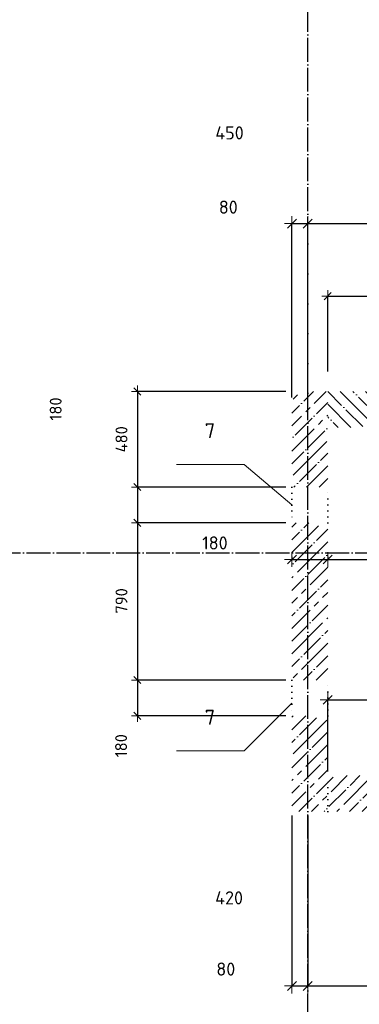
# Model space of a CAD drawing. Header units: millimetres. Extents: x -3057 to 112233, y -2869 to 47508.
# Tile 18 of 48: x 6952 to 8659, y 33351 to 38298. Entities that reach past the tile are written whole.
import ezdxf

# ---------------------------------------------------------------- set-up
doc = ezdxf.new("R2010")
doc.units = ezdxf.units.MM
doc.header["$PDMODE"] = 65
for name, pattern in [('______11', [150, 120, -15, 0, -15]), ('______5', [330, 240, -30, 30, -30]), ('______9', [30, 0, -30])]:
    doc.linetypes.add(name, pattern=pattern)
for name, color, linetype, lineweight in [('Standard', 7, 'Continuous', 25), ('Ограждение_ 2D надпись', 7, 'Continuous', 13), ('Размерная линия_ общее', 7, 'Continuous', 13), ('Размерная линия_ общее_1', 7, 'Continuous', 13), ('Стена_ общее', 7, 'Continuous', 35)]:
    doc.layers.add(name, color=color, linetype=linetype, lineweight=lineweight)
doc.layers.add('Осевая линия_ общее', color=7, linetype='______5', lineweight=13, true_color=0xa0a0a0)
doc.styles.add('ISOCPEUR', font='ISOCPEUR')
doc.dimstyles.new('DIMSTYLE_3', dxfattribs={"dimtxt": 66, "dimasz": 75, "dimexe": 0, "dimexo": 0, "dimgap": 33, "dimtad": 2, "dimdec": 0, "dimrnd": 5, "dimzin": 12, "dimdsep": 46, "dimtxsty": 'ISOCPEUR', "dimblk1": 'ALL_ML_STRICH', "dimblk2": 'ALL_ML_STRICH', "dimsah": 1, "dimcen": 0, "dimclrd": 7, "dimclre": 256, "dimclrt": 7, "dimadec": 0, "dimazin": 0, "dimtfac": 1, "dimtdec": 0, "dimtix": 1, "dimtmove": 2, "dimatfit": 3, "dimfxl": 0, "dimtzin": 0, "dimlwd": 0, "dimlwe": -3, "dimarcsym": 0})
doc.dimstyles.new('DIMSTYLE_4', dxfattribs={"dimtxt": 60, "dimasz": 60, "dimexe": 0, "dimexo": 0, "dimgap": 30, "dimtad": 2, "dimdec": 0, "dimrnd": 5, "dimzin": 12, "dimdsep": 46, "dimtxsty": 'ISOCPEUR', "dimblk1": 'ALL_ML_STRICH', "dimblk2": 'ALL_ML_STRICH', "dimsah": 1, "dimcen": 0, "dimclrd": 7, "dimclre": 256, "dimclrt": 7, "dimadec": 0, "dimazin": 0, "dimtfac": 1, "dimtdec": 0, "dimtix": 1, "dimtmove": 2, "dimatfit": 3, "dimfxl": 0, "dimtzin": 0, "dimlwd": 0, "dimlwe": -3, "dimarcsym": 0})
doc.dimstyles.new('DIMSTYLE_5', dxfattribs={"dimtxt": 60, "dimasz": 60, "dimexe": 0, "dimexo": 0, "dimgap": 30, "dimtad": 2, "dimdec": 0, "dimrnd": 5, "dimzin": 12, "dimdsep": 46, "dimtxsty": 'ISOCPEUR', "dimblk1": 'ALL_ML_STRICH', "dimblk2": 'ALL_ML_STRICH', "dimsah": 1, "dimcen": 0, "dimclrd": 7, "dimclre": 256, "dimclrt": 7, "dimadec": 0, "dimazin": 0, "dimtfac": 1, "dimtdec": 0, "dimtix": 1, "dimtmove": 2, "dimatfit": 3, "dimfxl": 0, "dimtzin": 0, "dimlwd": 0, "dimlwe": -3, "dimarcsym": 0})
doc.dimstyles.new('DIMSTYLE_7', dxfattribs={"dimtxt": 66, "dimasz": 75, "dimexe": 0, "dimexo": 0, "dimgap": 33, "dimtad": 2, "dimdec": 0, "dimrnd": 5, "dimzin": 12, "dimdsep": 46, "dimtxsty": 'ISOCPEUR', "dimblk1": 'ALL_ML_STRICH', "dimblk2": 'ALL_ML_STRICH', "dimsah": 1, "dimcen": 0, "dimclrd": 7, "dimclre": 256, "dimclrt": 7, "dimadec": 0, "dimazin": 0, "dimtfac": 1, "dimtdec": 0, "dimtix": 1, "dimtmove": 2, "dimatfit": 3, "dimfxl": 0, "dimtvp": 1.2, "dimtzin": 0, "dimlwd": 0, "dimlwe": -3, "dimarcsym": 0})
pattern_1 = [(45, (0, 0), (-63.6396, 63.6396), [120, -15, 0, -15]), (45, (-31.82, 31.82), (-63.6396, 63.6396), [240, -30, 30, -30])]

# ---------------------------------------------------------------- blocks, each defined once
blk = doc.blocks.new('ALL_ML_STRICH')
at = {"color": 0, "linetype": 'ByBlock', "lineweight": -2}
for p, q in [((-1, 0), (0.5, 0)), ((-0.3, -0.3), (0.3, 0.3)), ((0, -0.5), (0, 0.5))]:
    blk.add_line(p, q, dxfattribs=at)
blk = doc.blocks.new('*D53')
at = {"layer": 'DEFPOINTS', "color": 7, "linetype": 'Continuous', "lineweight": 13, "transparency": 33554687}
for p in [(7543.3, 36430), (8320, 36430), (8320, 35950)]:
    blk.add_point(p, dxfattribs=at)
at = {"layer": 'Размерная линия_ общее_1', "color": 253, "linetype": 'Continuous', "lineweight": -2, "true_color": 0xa0a0a0, "transparency": 33554687}
for p, q in [((8290, 36430), (7543.3, 36430)), ((8290, 35950), (7543.3, 35950))]:
    blk.add_line(p, q, dxfattribs=at)
at = {"layer": 'Размерная линия_ общее_1', "color": 7, "linetype": 'Continuous', "lineweight": -2, "transparency": 33554687}
blk.add_line((7543.3, 36430), (7543.3, 35950), dxfattribs=at)
at = {"layer": 'Размерная линия_ общее_1', "color": 7, "linetype": 'Continuous', "lineweight": 13, "transparency": 33554687, "xscale": 60, "yscale": 60, "zscale": 60}
for p, rotation in [((7543.3, 36430), 90), ((7543.3, 35950), 270)]:
    blk.add_blockref('ALL_ML_STRICH', p, dxfattribs=dict(at, rotation=rotation))
at = {"layer": 'Размерная линия_ общее_1', "color": 7, "linetype": 'Continuous', "lineweight": 13, "transparency": 33554687, "insert": (7463.3, 36190), "char_height": 60, "width": 180, "attachment_point": 5, "rotation": 90, "style": 'ISOCPEUR'}
blk.add_mtext('\\A1;{480}', dxfattribs=at)
blk = doc.blocks.new('*D54')
at = {"layer": 'DEFPOINTS', "color": 7, "linetype": 'Continuous', "lineweight": 13, "transparency": 33554687}
for p in [(7543.3, 35950), (8320, 35950), (8320, 35770)]:
    blk.add_point(p, dxfattribs=at)
at = {"layer": 'Размерная линия_ общее_1', "color": 253, "linetype": 'Continuous', "lineweight": -2, "true_color": 0xa0a0a0, "transparency": 33554687}
for p, q in [((8290, 35950), (7543.3, 35950)), ((8290, 35770), (7543.3, 35770))]:
    blk.add_line(p, q, dxfattribs=at)
at = {"layer": 'Размерная линия_ общее_1', "color": 7, "linetype": 'Continuous', "lineweight": -2, "transparency": 33554687}
blk.add_line((7543.3, 35950), (7543.3, 35770), dxfattribs=at)
at = {"layer": 'Размерная линия_ общее_1', "color": 7, "linetype": 'Continuous', "lineweight": 13, "transparency": 33554687, "xscale": 60, "yscale": 60, "zscale": 60}
for p, rotation in [((7543.3, 35950), 90), ((7543.3, 35770), 270)]:
    blk.add_blockref('ALL_ML_STRICH', p, dxfattribs=dict(at, rotation=rotation))
at = {"layer": 'Размерная линия_ общее_1', "color": 7, "linetype": 'Continuous', "lineweight": 13, "transparency": 33554687, "insert": (7132.5, 36342.2), "char_height": 60, "width": 180, "attachment_point": 5, "rotation": 90, "style": 'ISOCPEUR'}
blk.add_mtext('\\A1;{180}', dxfattribs=at)
blk = doc.blocks.new('*D55')
at = {"layer": 'DEFPOINTS', "color": 7, "linetype": 'Continuous', "lineweight": 13, "transparency": 33554687}
for p in [(7543.3, 35770), (8320, 35770), (8320, 34980)]:
    blk.add_point(p, dxfattribs=at)
at = {"layer": 'Размерная линия_ общее_1', "color": 253, "linetype": 'Continuous', "lineweight": -2, "true_color": 0xa0a0a0, "transparency": 33554687}
for p, q in [((8290, 35770), (7543.3, 35770)), ((8290, 34980), (7543.3, 34980))]:
    blk.add_line(p, q, dxfattribs=at)
at = {"layer": 'Размерная линия_ общее_1', "color": 7, "linetype": 'Continuous', "lineweight": -2, "transparency": 33554687}
blk.add_line((7543.3, 35770), (7543.3, 34980), dxfattribs=at)
at = {"layer": 'Размерная линия_ общее_1', "color": 7, "linetype": 'Continuous', "lineweight": 13, "transparency": 33554687, "xscale": 60, "yscale": 60, "zscale": 60}
for p, rotation in [((7543.3, 35770), 90), ((7543.3, 34980), 270)]:
    blk.add_blockref('ALL_ML_STRICH', p, dxfattribs=dict(at, rotation=rotation))
at = {"layer": 'Размерная линия_ общее_1', "color": 7, "linetype": 'Continuous', "lineweight": 13, "transparency": 33554687, "insert": (7463.3, 35378), "char_height": 60, "width": 180, "attachment_point": 5, "rotation": 90, "style": 'ISOCPEUR'}
blk.add_mtext('\\A1;{790}', dxfattribs=at)
blk = doc.blocks.new('*D56')
at = {"layer": 'DEFPOINTS', "color": 7, "linetype": 'Continuous', "lineweight": 13, "transparency": 33554687}
for p in [(7543.3, 34980), (8320, 34980), (8320, 34800)]:
    blk.add_point(p, dxfattribs=at)
at = {"layer": 'Размерная линия_ общее_1', "color": 253, "linetype": 'Continuous', "lineweight": -2, "true_color": 0xa0a0a0, "transparency": 33554687}
for p, q in [((8290, 34980), (7543.3, 34980)), ((8290, 34800), (7543.3, 34800))]:
    blk.add_line(p, q, dxfattribs=at)
at = {"layer": 'Размерная линия_ общее_1', "color": 7, "linetype": 'Continuous', "lineweight": -2, "transparency": 33554687}
blk.add_line((7543.3, 34980), (7543.3, 34800), dxfattribs=at)
at = {"layer": 'Размерная линия_ общее_1', "color": 7, "linetype": 'Continuous', "lineweight": 13, "transparency": 33554687, "xscale": 60, "yscale": 60, "zscale": 60}
for p, rotation in [((7543.3, 34980), 90), ((7543.3, 34800), 270)]:
    blk.add_blockref('ALL_ML_STRICH', p, dxfattribs=dict(at, rotation=rotation))
at = {"layer": 'Размерная линия_ общее_1', "color": 7, "linetype": 'Continuous', "lineweight": 13, "transparency": 33554687, "insert": (7461.3, 34650.3), "char_height": 60, "width": 180, "attachment_point": 5, "rotation": 90, "style": 'ISOCPEUR'}
blk.add_mtext('\\A1;{180}', dxfattribs=at)
blk = doc.blocks.new('*D64')
at = {"layer": 'DEFPOINTS', "color": 7, "linetype": 'Continuous', "lineweight": 13, "transparency": 33554687}
for p in [(8320, 34320), (8400, 34320), (8320, 33443)]:
    blk.add_point(p, dxfattribs=at)
at = {"layer": 'Размерная линия_ общее', "color": 253, "linetype": 'Continuous', "lineweight": -2, "true_color": 0xa0a0a0, "transparency": 33554687}
for p, q in [((8320, 34300), (8320, 33443)), ((8400, 34300), (8400, 33443))]:
    blk.add_line(p, q, dxfattribs=at)
at = {"layer": 'Размерная линия_ общее', "color": 7, "linetype": 'Continuous', "lineweight": -2, "transparency": 33554687}
blk.add_line((8320, 33443), (8400, 33443), dxfattribs=at)
at = {"layer": 'Размерная линия_ общее', "color": 7, "linetype": 'Continuous', "lineweight": 13, "transparency": 33554687, "xscale": 75, "yscale": 75, "zscale": 75, "rotation": 180}
blk.add_blockref('ALL_ML_STRICH', (8320, 33443), dxfattribs=at)
at = {"layer": 'Размерная линия_ общее', "color": 7, "linetype": 'Continuous', "lineweight": 13, "transparency": 33554687, "xscale": 75, "yscale": 75, "zscale": 75}
blk.add_blockref('ALL_ML_STRICH', (8400, 33443), dxfattribs=at)
at = {"layer": 'Размерная линия_ общее', "color": 7, "linetype": 'Continuous', "lineweight": 13, "transparency": 33554687, "insert": (7987.8, 33527.7), "char_height": 66, "width": 132, "attachment_point": 5, "style": 'ISOCPEUR'}
blk.add_mtext('\\A1;{80}', dxfattribs=at)
blk = doc.blocks.new('*D65')
at = {"layer": 'DEFPOINTS', "color": 7, "linetype": 'Continuous', "lineweight": 13, "transparency": 33554687}
for p in [(8400, 34320), (8820, 34320), (8400, 33443)]:
    blk.add_point(p, dxfattribs=at)
at = {"layer": 'Размерная линия_ общее', "color": 253, "linetype": 'Continuous', "lineweight": -2, "true_color": 0xa0a0a0, "transparency": 33554687}
for p, q in [((8400, 34300), (8400, 33443)), ((8820, 34300), (8820, 33443))]:
    blk.add_line(p, q, dxfattribs=at)
at = {"layer": 'Размерная линия_ общее', "color": 7, "linetype": 'Continuous', "lineweight": -2, "transparency": 33554687}
blk.add_line((8400, 33443), (8820, 33443), dxfattribs=at)
at = {"layer": 'Размерная линия_ общее', "color": 7, "linetype": 'Continuous', "lineweight": 13, "transparency": 33554687, "xscale": 75, "yscale": 75, "zscale": 75, "rotation": 180}
blk.add_blockref('ALL_ML_STRICH', (8400, 33443), dxfattribs=at)
at = {"layer": 'Размерная линия_ общее', "color": 7, "linetype": 'Continuous', "lineweight": 13, "transparency": 33554687, "xscale": 75, "yscale": 75, "zscale": 75}
blk.add_blockref('ALL_ML_STRICH', (8820, 33443), dxfattribs=at)
at = {"layer": 'Размерная линия_ общее', "color": 7, "linetype": 'Continuous', "lineweight": 13, "transparency": 33554687, "insert": (8004.3, 33885.7), "char_height": 66, "width": 198, "attachment_point": 5, "style": 'ISOCPEUR'}
blk.add_mtext('\\A1;{420}', dxfattribs=at)
blk = doc.blocks.new('*D81')
at = {"layer": 'DEFPOINTS', "color": 7, "linetype": 'Continuous', "lineweight": 13, "transparency": 33554687}
for p in [(8320, 37274), (8320, 36380), (8400, 36380)]:
    blk.add_point(p, dxfattribs=at)
at = {"layer": 'Размерная линия_ общее', "color": 253, "linetype": 'Continuous', "lineweight": -2, "true_color": 0xa0a0a0, "transparency": 33554687}
for p, q in [((8320, 36400), (8320, 37274)), ((8400, 36400), (8400, 37274))]:
    blk.add_line(p, q, dxfattribs=at)
at = {"layer": 'Размерная линия_ общее', "color": 7, "linetype": 'Continuous', "lineweight": -2, "transparency": 33554687}
blk.add_line((8320, 37274), (8400, 37274), dxfattribs=at)
at = {"layer": 'Размерная линия_ общее', "color": 7, "linetype": 'Continuous', "lineweight": 13, "transparency": 33554687, "xscale": 75, "yscale": 75, "zscale": 75, "rotation": 180}
blk.add_blockref('ALL_ML_STRICH', (8320, 37274), dxfattribs=at)
at = {"layer": 'Размерная линия_ общее', "color": 7, "linetype": 'Continuous', "lineweight": 13, "transparency": 33554687, "xscale": 75, "yscale": 75, "zscale": 75}
blk.add_blockref('ALL_ML_STRICH', (8400, 37274), dxfattribs=at)
at = {"layer": 'Размерная линия_ общее', "color": 7, "linetype": 'Continuous', "lineweight": 13, "transparency": 33554687, "insert": (8000.3, 37356.4), "char_height": 66, "width": 132, "attachment_point": 5, "style": 'ISOCPEUR'}
blk.add_mtext('\\A1;{80}', dxfattribs=at)
blk = doc.blocks.new('*D82')
at = {"layer": 'DEFPOINTS', "color": 7, "linetype": 'Continuous', "lineweight": 13, "transparency": 33554687}
for p in [(8400, 37274), (8850, 36430), (8400, 36380)]:
    blk.add_point(p, dxfattribs=at)
at = {"layer": 'Размерная линия_ общее', "color": 253, "linetype": 'Continuous', "lineweight": -2, "true_color": 0xa0a0a0, "transparency": 33554687}
for p, q in [((8400, 36400), (8400, 37274)), ((8850, 36450), (8850, 37274))]:
    blk.add_line(p, q, dxfattribs=at)
at = {"layer": 'Размерная линия_ общее', "color": 7, "linetype": 'Continuous', "lineweight": -2, "transparency": 33554687}
blk.add_line((8400, 37274), (8850, 37274), dxfattribs=at)
at = {"layer": 'Размерная линия_ общее', "color": 7, "linetype": 'Continuous', "lineweight": 13, "transparency": 33554687, "xscale": 75, "yscale": 75, "zscale": 75, "rotation": 180}
blk.add_blockref('ALL_ML_STRICH', (8400, 37274), dxfattribs=at)
at = {"layer": 'Размерная линия_ общее', "color": 7, "linetype": 'Continuous', "lineweight": 13, "transparency": 33554687, "xscale": 75, "yscale": 75, "zscale": 75}
blk.add_blockref('ALL_ML_STRICH', (8850, 37274), dxfattribs=at)
at = {"layer": 'Размерная линия_ общее', "color": 7, "linetype": 'Continuous', "lineweight": 13, "transparency": 33554687, "insert": (8006.5, 37729.7), "char_height": 66, "width": 198, "attachment_point": 5, "style": 'ISOCPEUR'}
blk.add_mtext('\\A1;{450}', dxfattribs=at)
blk = doc.blocks.new('СЛОЖНЫЙ_ОБЪЕКТ_1')
at = {"layer": 'Осевая линия_ общее', "color": 253, "linetype": '______11', "lineweight": -3, "true_color": 0xa0a0a0, "transparency": 33554687}
for p, q in [((8400, -2590), (8400, 47490)), ((-2770, 35620), (15650, 35620))]:
    blk.add_line(p, q, dxfattribs=at)
blk = doc.blocks.new('*D119')
at = {"layer": 'DEFPOINTS', "color": 7, "linetype": 'Continuous', "lineweight": 13, "transparency": 33554687}
for p in [(8500, 36909.3), (8500, 36430), (9950, 36430)]:
    blk.add_point(p, dxfattribs=at)
at = {"layer": 'Размерная линия_ общее_1', "color": 253, "linetype": 'Continuous', "lineweight": -2, "true_color": 0xa0a0a0, "transparency": 33554687}
for p, q in [((8500, 36530), (8500, 36909.3)), ((9950, 36530), (9950, 36909.3))]:
    blk.add_line(p, q, dxfattribs=at)
at = {"layer": 'Размерная линия_ общее_1', "color": 7, "linetype": 'Continuous', "lineweight": -2, "transparency": 33554687}
blk.add_line((8500, 36909.3), (9950, 36909.3), dxfattribs=at)
at = {"layer": 'Размерная линия_ общее_1', "color": 7, "linetype": 'Continuous', "lineweight": 13, "transparency": 33554687, "xscale": 60, "yscale": 60, "zscale": 60, "rotation": 180}
blk.add_blockref('ALL_ML_STRICH', (8500, 36909.3), dxfattribs=at)
at = {"layer": 'Размерная линия_ общее_1', "color": 7, "linetype": 'Continuous', "lineweight": 13, "transparency": 33554687, "xscale": 60, "yscale": 60, "zscale": 60}
blk.add_blockref('ALL_ML_STRICH', (9950, 36909.3), dxfattribs=at)
at = {"layer": 'Размерная линия_ общее_1', "color": 7, "linetype": 'Continuous', "lineweight": 13, "transparency": 33554687, "insert": (9011, 36989.3), "char_height": 60, "width": 240, "attachment_point": 5, "style": 'ISOCPEUR'}
blk.add_mtext('\\A1;{1450}', dxfattribs=at)
blk = doc.blocks.new('*D373')
at = {"layer": 'DEFPOINTS', "color": 7, "linetype": 'Continuous', "lineweight": 13, "transparency": 33554687}
for p in [(8320, 35620), (8320, 35585.9), (8500, 35620)]:
    blk.add_point(p, dxfattribs=at)
at = {"layer": 'Размерная линия_ общее', "color": 253, "linetype": 'Continuous', "lineweight": -2, "true_color": 0xa0a0a0, "transparency": 33554687}
for p, q in [((8320, 35600), (8320, 35585.9)), ((8500, 35600), (8500, 35585.9))]:
    blk.add_line(p, q, dxfattribs=at)
at = {"layer": 'Размерная линия_ общее', "color": 7, "linetype": 'Continuous', "lineweight": -2, "transparency": 33554687}
blk.add_line((8320, 35585.9), (8500, 35585.9), dxfattribs=at)
at = {"layer": 'Размерная линия_ общее', "color": 7, "linetype": 'Continuous', "lineweight": 13, "transparency": 33554687, "xscale": 75, "yscale": 75, "zscale": 75, "rotation": 180}
blk.add_blockref('ALL_ML_STRICH', (8320, 35585.9), dxfattribs=at)
at = {"layer": 'Размерная линия_ общее', "color": 7, "linetype": 'Continuous', "lineweight": 13, "transparency": 33554687, "xscale": 75, "yscale": 75, "zscale": 75}
blk.add_blockref('ALL_ML_STRICH', (8500, 35585.9), dxfattribs=at)
at = {"layer": 'Размерная линия_ общее', "color": 7, "linetype": 'Continuous', "lineweight": 13, "transparency": 33554687, "insert": (7933, 35669.1), "char_height": 66, "width": 198, "attachment_point": 5, "style": 'ISOCPEUR'}
blk.add_mtext('\\A1;{180}', dxfattribs=at)
blk = doc.blocks.new('*D374')
at = {"layer": 'DEFPOINTS', "color": 7, "linetype": 'Continuous', "lineweight": 13, "transparency": 33554687}
for p in [(8500, 35620), (8500, 35585.9), (10100, 35620)]:
    blk.add_point(p, dxfattribs=at)
at = {"layer": 'Размерная линия_ общее', "color": 253, "linetype": 'Continuous', "lineweight": -2, "true_color": 0xa0a0a0, "transparency": 33554687}
for p, q in [((8500, 35600), (8500, 35585.9)), ((10100, 35600), (10100, 35585.9))]:
    blk.add_line(p, q, dxfattribs=at)
at = {"layer": 'Размерная линия_ общее', "color": 7, "linetype": 'Continuous', "lineweight": -2, "transparency": 33554687}
blk.add_line((8500, 35585.9), (10100, 35585.9), dxfattribs=at)
at = {"layer": 'Размерная линия_ общее', "color": 7, "linetype": 'Continuous', "lineweight": 13, "transparency": 33554687, "xscale": 75, "yscale": 75, "zscale": 75, "rotation": 180}
blk.add_blockref('ALL_ML_STRICH', (8500, 35585.9), dxfattribs=at)
at = {"layer": 'Размерная линия_ общее', "color": 7, "linetype": 'Continuous', "lineweight": 13, "transparency": 33554687, "xscale": 75, "yscale": 75, "zscale": 75}
blk.add_blockref('ALL_ML_STRICH', (10100, 35585.9), dxfattribs=at)
at = {"layer": 'Размерная линия_ общее', "color": 7, "linetype": 'Continuous', "lineweight": 13, "transparency": 33554687, "insert": (9309.9, 35668.9), "char_height": 66, "width": 264, "attachment_point": 5, "style": 'ISOCPEUR'}
blk.add_mtext('\\A1;{1600}', dxfattribs=at)
blk = doc.blocks.new('*D384')
at = {"layer": 'DEFPOINTS', "color": 7, "linetype": 'Continuous', "lineweight": 13, "transparency": 33554687}
for p in [(8500, 34880.7), (8500, 34500), (9200, 34500)]:
    blk.add_point(p, dxfattribs=at)
at = {"layer": 'Размерная линия_ общее', "color": 253, "linetype": 'Continuous', "lineweight": -2, "true_color": 0xa0a0a0, "transparency": 33554687}
for p, q in [((8500, 34520), (8500, 34880.7)), ((9200, 34520), (9200, 34880.7))]:
    blk.add_line(p, q, dxfattribs=at)
at = {"layer": 'Размерная линия_ общее', "color": 7, "linetype": 'Continuous', "lineweight": -2, "transparency": 33554687}
blk.add_line((8500, 34880.7), (9200, 34880.7), dxfattribs=at)
at = {"layer": 'Размерная линия_ общее', "color": 7, "linetype": 'Continuous', "lineweight": 13, "transparency": 33554687, "xscale": 75, "yscale": 75, "zscale": 75, "rotation": 180}
blk.add_blockref('ALL_ML_STRICH', (8500, 34880.7), dxfattribs=at)
at = {"layer": 'Размерная линия_ общее', "color": 7, "linetype": 'Continuous', "lineweight": 13, "transparency": 33554687, "xscale": 75, "yscale": 75, "zscale": 75}
blk.add_blockref('ALL_ML_STRICH', (9200, 34880.7), dxfattribs=at)
at = {"layer": 'Размерная линия_ общее', "color": 7, "linetype": 'Continuous', "lineweight": 13, "transparency": 33554687, "insert": (8853.3, 34963.7), "char_height": 66, "width": 198, "attachment_point": 5, "style": 'ISOCPEUR'}
blk.add_mtext('\\A1;{700}', dxfattribs=at)

msp = doc.modelspace()

# ---------------------------------------------------------------- hatches: boundary and pattern name
at = {"layer": 'Стена_ общее', "linetype": 'Continuous', "lineweight": 18, "transparency": 33554687}
h = msp.add_hatch(dxfattribs=at)
h.set_pattern_fill('__________539', scale=30, style=0, pattern_type=2)
h.set_pattern_definition(pattern_1)
h.paths.add_polyline_path([(8320, 35950), (8500, 35950), (8500, 36430), (8320, 36430)], flags=0)
h = msp.add_hatch(dxfattribs=at)
h.set_pattern_fill('__________540', scale=30, style=0, pattern_type=2)
h.set_pattern_definition([(135, (0, 0), (-63.6396, -63.6396), [120, -15, 0, -15]), (135, (-31.82, -31.82), (-63.6396, -63.6396), [240, -30, 30, -30])])
h.paths.add_polyline_path([(8500, 36250), (8850, 36250), (8850, 36430), (8500, 36430)], flags=0)
h = msp.add_hatch(dxfattribs=at)
h.set_pattern_fill('__________539', scale=30, style=0, pattern_type=2)
h.set_pattern_definition(pattern_1)
h.paths.add_polyline_path([(8500, 34980), (8500, 35770), (8320, 35770), (8320, 34980)], flags=0)
h = msp.add_hatch(dxfattribs=at)
h.set_pattern_fill('__________539', scale=30, style=0, pattern_type=2)
h.set_pattern_definition(pattern_1)
h.paths.add_polyline_path([(8500, 34320), (8500, 34800), (8320, 34800), (8320, 34320)], flags=0)
h = msp.add_hatch(dxfattribs=at)
h.set_pattern_fill('__________539', scale=30, style=0, pattern_type=2)
h.set_pattern_definition(pattern_1)
h.paths.add_polyline_path([(9200, 34500), (8500, 34500), (8500, 34320), (9200, 34320)], flags=0)

# ---------------------------------------------------------------- linework, layer by layer
at = {"layer": 'Ограждение_ 2D надпись', "color": 7, "linetype": 'Continuous', "lineweight": 13, "transparency": 33554687}
for points in [[(8320, 35860), (8079.6, 36063.8), (7739.6, 36063.8)], [(8320, 34864.2), (8079.6, 34623.8), (7739.6, 34623.8)]]:
    msp.add_lwpolyline(points, dxfattribs=at)
at = {"layer": 'Стена_ общее', "color": 7, "linetype": '______9', "lineweight": -3, "transparency": 33554687}
for p, q in [((8320, 35950), (8320, 35770)), ((8320, 35950), (8320, 35770)), ((8500, 35770), (8500, 35950)), ((8500, 35770), (8500, 35950)), ((8320, 34980), (8320, 34800)), ((8320, 34980), (8320, 34800)), ((8500, 34800), (8500, 34980)), ((8500, 34800), (8500, 34980)), ((8500, 34320), (8500, 34500))]:
    msp.add_line(p, q, dxfattribs=at)

# ---------------------------------------------------------------- block references
at = {"layer": 'Осевая линия_ общее', "color": 253, "linetype": '______11', "lineweight": -3, "true_color": 0xa0a0a0, "transparency": 33554687}
msp.add_blockref('СЛОЖНЫЙ_ОБЪЕКТ_1', (0, 0), dxfattribs=at)

# ---------------------------------------------------------------- texts
at = {"layer": 'Standard', "color": 7, "linetype": 'Continuous', "lineweight": 13, "transparency": 33554687, "char_height": 75, "width": 81.667, "attachment_point": 5, "style": 'ISOCPEUR'}
for insert in [(7908.2, 36233.4), (7908.2, 34793.4)]:
    msp.add_mtext('\\A1;{\\fISOCPEUR|i0|b0;\\H75.000000;\\W1.000000;\\C7;7}\\P', dxfattribs=dict(at, insert=insert))

# ---------------------------------------------------------------- dimensions: what is measured, and where the dimension line sits
at = {"layer": 'Размерная линия_ общее', "color": 7, "linetype": 'Continuous', "lineweight": 13, "transparency": 33554687}
for base, p1, p2, dimstyle, picture, middle in [((8850, 37274), (8400, 36400), (8850, 36450), 'DIMSTYLE_3', '*D82', (8006.5, 37729.7)), ((8400, 37274), (8320, 36400), (8400, 36400), 'DIMSTYLE_7', '*D81', (8000.3, 37356.4)), ((8500, 35585.9), (8320, 35600), (8500, 35600), 'DIMSTYLE_7', '*D373', (7933, 35669.1)), ((10100, 35585.9), (8500, 35600), (10100, 35600), 'DIMSTYLE_3', '*D374', (9309.9, 35668.9)), ((9200, 34880.7), (8500, 34520), (9200, 34520), 'DIMSTYLE_3', '*D384', (8853.3, 34963.7)), ((8820, 33443), (8400, 34300), (8820, 34300), 'DIMSTYLE_3', '*D65', (8004.3, 33885.7)), ((8400, 33443), (8320, 34300), (8400, 34300), 'DIMSTYLE_7', '*D64', (7987.8, 33527.7))]:
    dim = msp.add_linear_dim(base=base, p1=p1, p2=p2, dimstyle=dimstyle, override={"dimpost": '<>', "dimclrd": 7, "dimclre": 253, "dimclrt": 7, "dimlwd": 0, "dimlwe": 65533}, dxfattribs=at)
    dim.commit()
    dim.dimension.update_dxf_attribs({"geometry": picture, "text_midpoint": middle, "dimtype": 160})
at = {"layer": 'Размерная линия_ общее_1', "color": 7, "linetype": 'Continuous', "lineweight": 13, "transparency": 33554687}
dim = msp.add_linear_dim(base=(9950, 36909.3), p1=(8500, 36530), p2=(9950, 36530), dimstyle='DIMSTYLE_5', override={"dimpost": '<>', "dimclrd": 7, "dimclre": 253, "dimclrt": 7, "dimlwd": 0, "dimlwe": 65533}, dxfattribs=at)
dim.commit()
dim.dimension.update_dxf_attribs({"geometry": '*D119', "text_midpoint": (9011, 36989.3), "dimtype": 160})
for base, p1, p2, dimstyle, picture, middle in [((7543.3, 35770), (8290, 35950), (8290, 35770), 'DIMSTYLE_5', '*D54', (7132.5, 36342.2)), ((7543.3, 35950), (8290, 36430), (8290, 35950), 'DIMSTYLE_4', '*D53', (7463.3, 36190)), ((7543.3, 34980), (8290, 35770), (8290, 34980), 'DIMSTYLE_5', '*D55', (7463.3, 35378)), ((7543.3, 34800), (8290, 34980), (8290, 34800), 'DIMSTYLE_5', '*D56', (7461.3, 34650.3))]:
    dim = msp.add_linear_dim(base=base, p1=p1, p2=p2, angle=270, dimstyle=dimstyle, override={"dimpost": '<>', "dimclrd": 7, "dimclre": 253, "dimclrt": 7, "dimlwd": 0, "dimlwe": 65533}, dxfattribs=at)
    dim.commit()
    dim.dimension.update_dxf_attribs({"geometry": picture, "text_midpoint": middle, "dimtype": 160})

doc.saveas('drawing.dxf')
